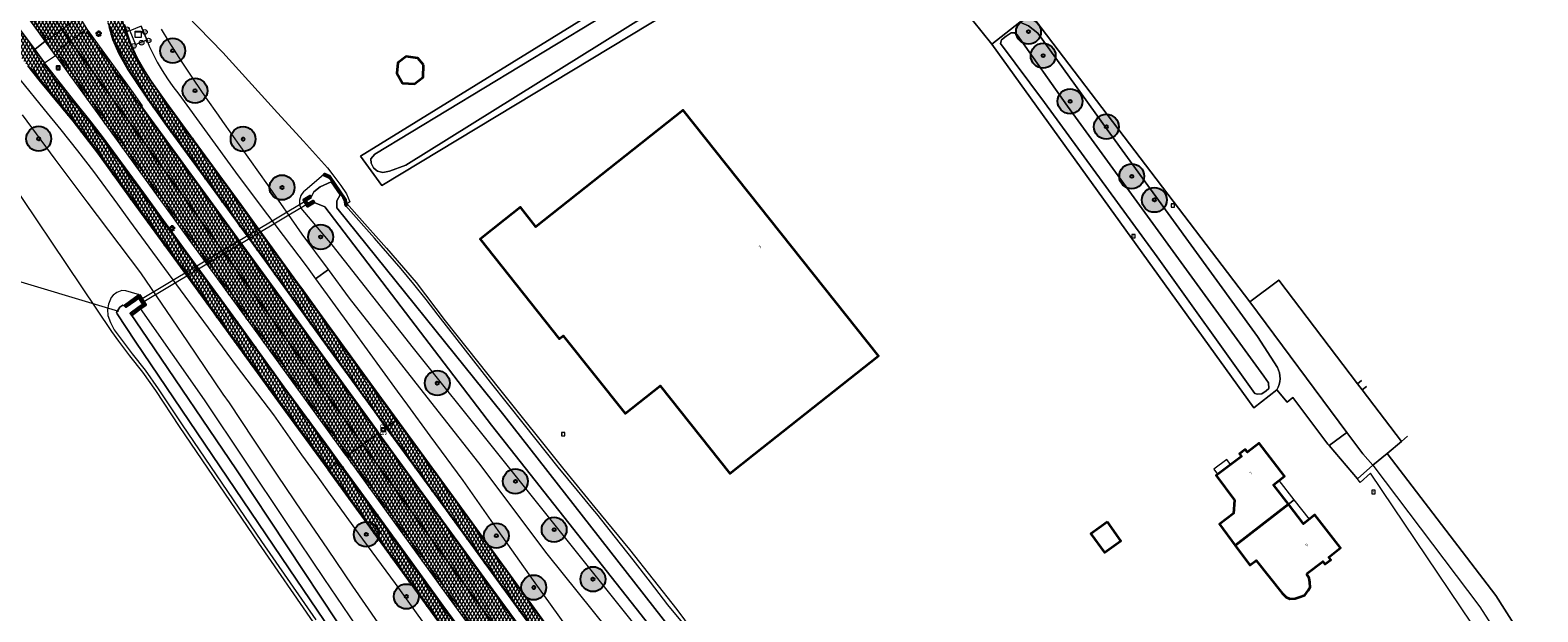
# Model space of a CAD drawing. Header units: metres. Extents: x 101608 to 104514, y 400798 to 405846.
# Tile 79 of 112: x 102629 to 102871, y 404483 to 404577. Entities that reach past the tile are written whole.
import ezdxf
from ezdxf.enums import TextEntityAlignment as Align

# ---------------------------------------------------------------- set-up
doc = ezdxf.new("R2010")
doc.units = ezdxf.units.M
for name, color, linetype, lineweight in [('B-WE-GK-KADEMUUR-G', 150, 'Continuous', 35), ('B-WE-GK-KADEMUUR-GV', 150, 'Continuous', 35), ('B-WE-GR-BEPLANTING_CULTUUR_HEESTERS-GV', 90, 'Continuous', 18), ('B-WE-GR-BOOM-A', 63, 'Continuous', 25), ('B-WE-GR-BOOM-S', 90, 'Continuous', 25), ('B-WE-GR-BOUWLAND-GV', 80, 'Continuous', 13), ('B-WE-GR-GROENVOORZIENING-GV', 80, 'Continuous', 18), ('B-WE-GW-TALUD_KRUIN-G', 90, 'Continuous', 18), ('B-WE-IE-MEUBILAIR_WEGMEUBILAIR-S', 7, 'Continuous', 25), ('B-WE-IE-MEUBILAIR_WEGMEUBILAIR_PAAL-S', 7, 'Continuous', 25), ('B-WE-IE-TERREINAFSCHEIDING_KUNSTMATIG_HEKWERK-G', 20, 'IE-TERREINAFSCHEIDING-KUNSTMATIG', 18), ('B-WE-KL-DATA-S', 90, 'Continuous', 25), ('B-WE-KL-ET_LS_OV_LICHTMAST-S', 190, 'Continuous', 25), ('B-WE-KW-KUNSTWERK_DUIKER-G', 170, 'Continuous', 18), ('B-WE-KW-KUNSTWERK_DUIKER-GV', 170, 'Continuous', 18), ('B-WE-OG-BEBOUWING-GV', 7, 'Continuous', 35), ('B-WE-OG-BEBOUWING-T18', 7, 'Continuous', 18), ('B-WE-OG-BEBOUWING_LUIFEL-GV', 7, 'Continuous', 18), ('B-WE-OG-BEBOUWING_SCHUUR-GV', 7, 'Continuous', 35), ('B-WE-OG-TERREIN_ERF-GV', 7, 'Continuous', 18), ('B-WE-OG-WATER-GV', 130, 'Continuous', 18), ('B-WE-OG-WATER_SLOOT-GV', 120, 'Continuous', 18), ('B-WE-RI-GWA_RIOOLPUT-S', 30, 'Continuous', 25), ('B-WE-VH-GESLOTENVERHARDING_ASFALT-A-500', 12, 'Continuous', 18), ('B-WE-VH-KANTVERHARDING-G', 60, 'Continuous', 18), ('B-WE-VH-ONVERHARD-GV', 252, 'Continuous', 18), ('B-WE-VH-VERHARDING_ASFALT-GV', 252, 'Continuous', 18), ('B-WE-VH-VERHARDING_BETONSTRAATSTEEN-GV', 252, 'Continuous', 18), ('B-WE-VH-VERHARDING_STRAATBAKSTEEN-GV', 252, 'Continuous', 18), ('B-WE-VH-VERHARDING_TEGEL-GV', 252, 'Continuous', 18), ('B-WE-VW-AFSLUITPAAL-S', 7, 'Continuous', 25), ('B-WE-VW-MARKERING_PICTOGRAM-G', 7, 'Continuous', 18)]:
    doc.layers.add(name, color=color, linetype=linetype, lineweight=lineweight)
doc.layers.add('Label_Puntobject', color=255, linetype='Continuous')
doc.styles.add('NLCS-ISO', font='NLCS-ISO.ttf')
doc.styles.add('NLCS-ISO-M250-T18', font='NLCS-ISO.ttf', dxfattribs={"height": 0.45})
doc.linetypes.add('IE-TERREINAFSCHEIDING-KUNSTMATIG', pattern='A,4,[82,NLCS.SHX,S=0.75,R=90,X=0,Y=0],4,-2', length=10)
pattern_1 = [(60, (0, 0), (-0.4330127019, 0.25), []), (120, (0, 0), (-0.4330127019, -0.25), [])]

# ---------------------------------------------------------------- blocks, each defined once
blk = doc.blocks.new('SIE-WEG_VERKEERSBORD-SO')
at = {"color": 0, "linetype": 'ByBlock', "lineweight": -2}
blk.add_lwpolyline([(-1.125, -1.125), (1.125, -1.125), (1.125, 1.125), (-1.125, 1.125)], close=True, dxfattribs=at)
at = {"color": 0, "linetype": 'ByBlock', "lineweight": -2, "style": 'NLCS-ISO'}
blk.add_text('vb', height=1.5, dxfattribs=at).set_placement((0, 0), align=Align.MIDDLE_CENTER)
blk = doc.blocks.new('SKL-DATA_KAST-SO')
at = {"color": 0, "linetype": 'ByBlock', "lineweight": 18}
for points in [[(-2, 2), (2, 2), (2, 1.68), (-2, 1.68)], [(-2, 1.52), (2, 1.52), (2, -2), (-2, -2)]]:
    blk.add_lwpolyline(points, close=True, dxfattribs=at)
blk = doc.blocks.new('SVW-AFSLUITPAAL-SO')
at = {"lineweight": 18}
blk.add_circle((0, 0), 1.5, dxfattribs=at)
at = {"lineweight": 18, "style": 'NLCS-ISO'}
blk.add_text('af', height=1.8, dxfattribs=at).set_placement((0, 0), align=Align.MIDDLE_CENTER)
blk = doc.blocks.new('SKL-ET_OV_LICHTMAST-SO')
at = {"color": 0, "linetype": 'ByBlock', "lineweight": -2}
for points in [[(-1.25, 0), (-2, 0)], [(-1.41, 1.41), (-0.88, 0.88)], [(0, 2), (0, 1.25)], [(0.88, 0.88), (1.41, 1.41)], [(2, 0), (1.25, 0)], [(-1.41, -1.41), (-0.88, -0.88)], [(0, -1.25), (0, -2)], [(0.88, -0.88), (1.41, -1.41)]]:
    blk.add_lwpolyline(points, dxfattribs=at)
blk.add_circle((0, 0), 1, dxfattribs=at)
blk = doc.blocks.new('SIE-WEG_PAAL_HECTOMETERPAAL-SO')
at = {"color": 0, "linetype": 'ByBlock', "lineweight": -2}
blk.add_lwpolyline([(-1.44375, -0.94375), (1.44375, -0.94375), (1.44375, 0.94375), (-1.44375, 0.94375)], close=True, dxfattribs=at)
at = {"color": 0, "linetype": 'ByBlock', "lineweight": -2, "style": 'NLCS-ISO'}
blk.add_text('hm', height=1.5, dxfattribs=at).set_placement((0, 0), align=Align.MIDDLE_CENTER)
at = {"style": 'NLCS-ISO'}
blk.add_attdef('WAARDE', (2.13125, -1.69375), '', height=1.5, dxfattribs=at)
blk = doc.blocks.new('SRI-PUT_INSPECTIEPUT_RIOOLPUT-SO')
at = {"color": 0, "linetype": 'ByBlock', "lineweight": 18}
blk.add_lwpolyline([(-1.12, -1.12), (1.12, -1.12), (1.12, 1.12), (-1.12, 1.12)], close=True, dxfattribs=at)
at = {"color": 0, "linetype": 'ByBlock', "lineweight": 18, "style": 'NLCS-ISO'}
blk.add_text('r', height=1.5, dxfattribs=at).set_placement((0, 0.28), align=Align.MIDDLE_CENTER)
blk = doc.blocks.new('SGR-BOOM_01-SO')
at = {"layer": 'B-WE-GR-BOOM-A'}
h = blk.add_hatch(color=256, dxfattribs=at)
h.dxf.hatch_style = 1
edge = h.paths.add_edge_path()
edge.add_arc((0, 0), 2, 0, 360)
at = {"color": 0, "linetype": 'ByBlock', "lineweight": -2}
for radius in [2, 0.25]:
    blk.add_circle((0, 0), radius, dxfattribs=at)
blk = doc.blocks.new('*U44')
blk.add_line((0, 0), (3.76, -51.16))

msp = doc.modelspace()

# ---------------------------------------------------------------- hatches: boundary and pattern name
at = {"layer": 'B-WE-VH-GESLOTENVERHARDING_ASFALT-A-500'}
h = msp.add_hatch(dxfattribs=at)
h.set_pattern_fill('AVH-ASFALT-SOD', color=256, scale=0.5, pattern_type=2)
h.set_pattern_definition(pattern_1)
h.paths.add_polyline_path([(102638.067, 404576.847), (102636.699, 404579.044), (102636.33, 404579.277), (102628.992, 404589.44), (102628.421, 404590.211), (102626.434, 404592.944), (102623.734, 404590.998), (102627.31, 404586.039), (102633.289, 404577.826), (102635.867, 404574.294), (102643.066, 404564.336), (102649.192, 404555.925), (102655.235, 404547.579), (102662.93, 404536.944), (102667.855, 404530.152), (102677.041, 404517.444), (102682.31, 404510.181), (102684.751, 404511.934), (102684.89, 404512.033), (102684.562, 404512.488), (102669.106, 404533.867), (102660.932, 404545.113), (102650.482, 404559.442), (102646.828, 404564.435), (102646.945, 404564.551), (102645.417, 404566.7)])
h = msp.add_hatch(dxfattribs=at)
h.set_pattern_fill('AVH-ASFALT-SOD', color=256, scale=0.5, pattern_type=2)
h.set_pattern_definition(pattern_1)
h.paths.add_polyline_path([(102623.734, 404590.998), (102621.397, 404589.313), (102621.096, 404589.096), (102622.034, 404587.816), (102625.058, 404583.614), (102627.016, 404580.877), (102630.218, 404576.446), (102631.32, 404574.929), (102632.958, 404572.654), (102642.886, 404558.999), (102653.7, 404544.021), (102654.375, 404543.102), (102664.44, 404529.247), (102675.91, 404513.495), (102679.556, 404508.454), (102679.676, 404508.29), (102679.948, 404508.485), (102682.31, 404510.181), (102677.041, 404517.444), (102667.855, 404530.152), (102662.93, 404536.944), (102655.235, 404547.579), (102649.192, 404555.925), (102643.066, 404564.336), (102635.867, 404574.294), (102633.289, 404577.826), (102627.31, 404586.039)])
h = msp.add_hatch(dxfattribs=at)
h.set_pattern_fill('AVH-ASFALT-SOD', color=256, scale=0.5, pattern_type=2)
h.set_pattern_definition(pattern_1)
h.paths.add_polyline_path([(102631.195, 404571.48), (102629.625, 404573.605), (102627.605, 404576.304), (102626.151, 404578.179), (102622.274, 404583.429), (102620.213, 404586.289), (102619.176, 404587.711), (102617.228, 404586.307), (102618.478, 404584.572), (102620.354, 404582.016), (102624.337, 404576.635), (102625.031, 404575.613), (102627.412, 404572.407), (102628.48, 404570.951), (102630.287, 404568.692), (102635.746, 404562.067), (102639.726, 404556.942), (102644.688, 404550.021), (102652.562, 404539.307), (102661.235, 404527.333), (102669.067, 404516.6), (102676.677, 404506.136), (102676.836, 404506.25), (102678.332, 404507.324), (102678.483, 404507.433), (102676.256, 404510.482), (102669.713, 404519.441), (102661.947, 404530.216), (102653.575, 404541.68), (102647.122, 404550.604), (102640.491, 404559.61), (102638.671, 404561.979), (102635.85, 404565.492)])
h = msp.add_hatch(dxfattribs=at)
h.set_pattern_fill('AVH-ASFALT-SOD', color=256, scale=0.5, pattern_type=2)
h.set_pattern_definition(pattern_1)
h.paths.add_polyline_path([(102644.399, 404576.51), (102644.035, 404577.592), (102643.732, 404578.93), (102641.277, 404578.319), (102641.525, 404577.313), (102642.139, 404575.199), (102643.151, 404572.906), (102644.582, 404570.358), (102645.846, 404568.406), (102647.714, 404565.611), (102650.748, 404561.407), (102659.71, 404549.135), (102667.633, 404538.23), (102675.758, 404527.007), (102684.224, 404515.347), (102686.039, 404512.859), (102686.172, 404512.954), (102687.697, 404514.049), (102687.856, 404514.163), (102683.08, 404520.728), (102674.99, 404531.858), (102672.565, 404535.19), (102671.988, 404535.982), (102662.782, 404548.681), (102654.704, 404559.732), (102650.865, 404565.011), (102648.398, 404568.53), (102647.319, 404570.17), (102646.152, 404572.183), (102645.548, 404573.502), (102645.009, 404574.75)])
h = msp.add_hatch(dxfattribs=at)
h.set_pattern_fill('AVH-ASFALT-SOD', color=256, scale=0.5, pattern_type=2)
h.set_pattern_definition(pattern_1)
h.paths.add_polyline_path([(102687.856, 404514.163), (102687.697, 404514.049), (102686.172, 404512.954), (102686.039, 404512.859), (102693.811, 404502.202), (102702.485, 404490.262), (102711.843, 404477.426), (102714.191, 404474.205), (102721.156, 404464.65), (102731.89, 404449.968), (102740.34, 404438.328), (102745.016, 404431.845), (102745.156, 404431.947), (102746.692, 404433.074), (102746.876, 404433.209), (102740.389, 404442.164), (102734.392, 404450.492), (102728.02, 404459.168), (102720.728, 404468.995), (102713.756, 404478.567), (102706.475, 404488.596), (102697.812, 404500.524), (102689.285, 404512.197)])
h = msp.add_hatch(dxfattribs=at)
h.set_pattern_fill('AVH-ASFALT-SOD', color=256, scale=0.5, pattern_type=2)
h.set_pattern_definition(pattern_1)
h.paths.add_polyline_path([(102712.935, 404473.565), (102699.924, 404491.376), (102684.965, 404511.93), (102684.89, 404512.033), (102684.751, 404511.934), (102682.31, 404510.181), (102682.714, 404509.623), (102689.107, 404500.805), (102696.262, 404490.941), (102703.08, 404481.545), (102710.081, 404471.94), (102715.996, 404463.826), (102721.939, 404455.666), (102728.126, 404447.133), (102734.089, 404438.98), (102739.14, 404432.054), (102741.293, 404429.116), (102743.738, 404430.908), (102743.915, 404431.038), (102735.259, 404442.948), (102726.746, 404454.605), (102726.21, 404455.34), (102715.397, 404470.194)])
h = msp.add_hatch(dxfattribs=at)
h.set_pattern_fill('AVH-ASFALT-SOD', color=256, scale=0.5, pattern_type=2)
h.set_pattern_definition(pattern_1)
h.paths.add_polyline_path([(102682.31, 404510.181), (102679.948, 404508.485), (102679.676, 404508.29), (102685.79, 404499.839), (102694.927, 404487.236), (102706.799, 404470.93), (102707.295, 404470.25), (102717.436, 404456.32), (102724.491, 404446.614), (102738.677, 404427.198), (102738.933, 404427.386), (102741.293, 404429.116), (102739.14, 404432.054), (102734.089, 404438.98), (102728.126, 404447.133), (102721.939, 404455.666), (102715.996, 404463.826), (102710.081, 404471.94), (102703.08, 404481.545), (102696.262, 404490.941), (102689.107, 404500.805), (102682.714, 404509.623)])
h = msp.add_hatch(dxfattribs=at)
h.set_pattern_fill('AVH-ASFALT-SOD', color=256, scale=0.5, pattern_type=2)
h.set_pattern_definition(pattern_1)
h.paths.add_polyline_path([(102705.494, 404470.264), (102704.965, 404470.993), (102701.67, 404475.557), (102695.241, 404484.29), (102690.662, 404490.597), (102683.783, 404500.172), (102678.483, 404507.433), (102678.332, 404507.324), (102676.836, 404506.25), (102676.677, 404506.136), (102676.703, 404506.099), (102685.781, 404493.582), (102694.72, 404481.262), (102703.153, 404469.676), (102711.276, 404458.515), (102719.079, 404447.761), (102726.25, 404437.858), (102734.179, 404427.019), (102735.655, 404424.983), (102735.834, 404425.114), (102737.324, 404426.206), (102737.501, 404426.337), (102737.151, 404426.821), (102727.11, 404440.572), (102720.143, 404450.166), (102710.426, 404463.487)])

# ---------------------------------------------------------------- linework, layer by layer
at = {"layer": 'B-WE-GK-KADEMUUR-G', "flags": 128}
for points in [[(102676.107, 404553.634), (102676.025, 404553.451)], [(102676.025, 404553.451), (102676.932, 404553.042)], [(102677.066, 404553.201), (102676.107, 404553.634)], [(102676.932, 404553.042), (102677.219, 404552.621)], [(102679.589, 404549.505), (102677.066, 404553.201)], [(102677.219, 404552.621), (102679.139, 404549.809)], [(102673.859, 404550.122), (102672.771, 404549.475)], [(102674.013, 404549.864), (102673.859, 404550.122)], [(102672.771, 404549.475), (102673.451, 404548.379)], [(102673.187, 404549.373), (102674.013, 404549.864)], [(102673.548, 404548.791), (102673.187, 404549.373)], [(102673.451, 404548.379), (102674.492, 404549.023)], [(102674.334, 404549.278), (102673.548, 404548.791)], [(102674.492, 404549.023), (102674.334, 404549.278)], [(102679.139, 404549.809), (102679.397, 404549.431)], [(102679.397, 404549.431), (102679.524, 404548.529)], [(102679.524, 404548.529), (102679.722, 404548.557)], [(102679.722, 404548.557), (102679.589, 404549.505)], [(102645.696, 404533.648), (102644.104, 404532.486)], [(102644.281, 404532.244), (102645.787, 404533.343)], [(102646.439, 404534.182), (102645.696, 404533.648)], [(102645.787, 404533.343), (102646.358, 404533.755)], [(102646.358, 404533.755), (102647.064, 404532.663)], [(102647.479, 404532.574), (102646.439, 404534.182)], [(102644.104, 404532.486), (102644.281, 404532.244)], [(102646.445, 404532.263), (102645.018, 404531.181)], [(102645.018, 404531.181), (102645.199, 404530.942)], [(102645.199, 404530.942), (102646.617, 404532.017)], [(102647.064, 404532.663), (102646.445, 404532.263)], [(102646.617, 404532.017), (102647.479, 404532.574)]]:
    msp.add_lwpolyline(points, dxfattribs=at)
at = {"layer": 'B-WE-GK-KADEMUUR-GV', "flags": 128}
for points in [[(102676.107, 404553.634), (102676.025, 404553.451), (102676.932, 404553.042), (102677.219, 404552.621), (102679.139, 404549.809), (102679.397, 404549.431), (102679.524, 404548.529), (102679.722, 404548.557), (102679.589, 404549.505), (102677.066, 404553.201)], [(102674.013, 404549.864), (102673.859, 404550.122), (102672.771, 404549.475), (102673.451, 404548.379), (102674.492, 404549.023), (102674.334, 404549.278), (102673.548, 404548.791), (102673.187, 404549.373)], [(102646.439, 404534.182), (102645.696, 404533.648), (102644.104, 404532.486), (102644.281, 404532.244), (102645.787, 404533.343), (102646.358, 404533.755), (102647.064, 404532.663), (102646.445, 404532.263), (102645.018, 404531.181), (102645.199, 404530.942), (102646.617, 404532.017), (102647.479, 404532.574)]]:
    msp.add_lwpolyline(points, close=True, dxfattribs=at)
at = {"layer": 'B-WE-GR-BEPLANTING_CULTUUR_HEESTERS-GV', "flags": 128}
for points in [[(102829.449, 404536.53), (102829.448, 404536.529), (102842.096, 404519.911), (102842.729, 404520.447)], [(102843.528, 404519.48), (102842.837, 404518.938)]]:
    msp.add_lwpolyline(points, dxfattribs=at)
at = {"layer": 'B-WE-GR-BEPLANTING_CULTUUR_HEESTERS-GV'}
msp.add_lwpolyline([(102842.837, 404518.938), (102849.16, 404510.63), (102850.123, 404511.493)], dxfattribs=at)
at = {"layer": 'B-WE-GR-BOUWLAND-GV', "flags": 128}
msp.add_lwpolyline([(102753.942, 404364.106), (102746.833, 404374.546), (102735.64, 404391.072), (102729.867, 404399.682), (102724.078, 404408.28), (102712.967, 404424.68), (102707.083, 404433.498), (102701.175, 404442.297), (102694.726, 404451.841), (102688.249, 404461.367), (102681.439, 404471.298), (102674.358, 404481.703), (102665.639, 404494.307), (102652.892, 404513.029), (102649.049, 404518.823), (102646.966, 404521.783), (102644.887, 404524.403), (102643.127, 404526.774), (102641.982, 404528.327), (102620.352, 404560.425)], dxfattribs=at)
at = {"layer": 'B-WE-GR-GROENVOORZIENING-GV', "flags": 128}
for points in [[(102837.552, 404510.013), (102840.385, 404512.072), (102824.793, 404533.073), (102789.547, 404579.337), (102787.852, 404577.97), (102789.229, 404577.425), (102790.753, 404576.209), (102801.854, 404560.728), (102826.011, 404527.525), (102829.218, 404522.536)], [(102829.141, 404518.924), (102830.774, 404516.932), (102831.729, 404517.695), (102837.344, 404510.213), (102837.552, 404510.013)]]:
    msp.add_lwpolyline(points, dxfattribs=at)
at = {"layer": 'B-WE-GR-GROENVOORZIENING-GV'}
msp.add_lwpolyline([(102829.218, 404522.536, -0.2644303), (102829.141, 404518.924)], format="xyb", dxfattribs=at)
at = {"layer": 'B-WE-GW-TALUD_KRUIN-G', "flags": 128}
for points in [[(102646.736, 404577.343), (102647.63, 404575.132), (102647.982, 404574.161), (102648.569, 404572.934), (102649.297, 404571.557), (102650.085, 404570.213), (102650.929, 404568.904), (102651.83, 404567.633), (102652.784, 404566.402), (102657.298, 404560.142), (102661.862, 404553.918), (102665.668, 404548.805), (102669.508, 404543.717), (102673.38, 404538.654), (102674.736, 404536.777), (102676.791, 404538.278), (102672.569, 404543.954), (102667.059, 404551.841), (102659.842, 404562.06), (102659.152, 404563.037), (102657.164, 404565.848), (102655.22, 404568.689), (102653.321, 404571.561), (102651.225, 404574.85), (102649.99, 404576.866)], [(102697.876, 404473.484), (102687.593, 404487.846), (102682.327, 404494.98), (102677.11, 404502.151), (102675.141, 404504.896), (102672.545, 404508.514), (102668.018, 404514.906), (102662.011, 404522.787), (102653.061, 404534.995), (102644.885, 404546.079), (102642.992, 404548.737), (102641.068, 404551.373), (102639.113, 404553.986), (102636.527, 404557.348), (102633.89, 404560.671), (102631.203, 404563.953), (102627.277, 404568.77)], [(102627.589, 404563.125), (102632.863, 404556.012), (102637.993, 404549.138), (102646.587, 404537.716), (102654.169, 404526.623), (102659.823, 404518.261), (102660.858, 404516.841), (102664.699, 404511.031), (102668.568, 404505.239), (102672.589, 404499.281), (102676.638, 404493.343), (102680.654, 404487.425), (102684.707, 404481.533)], [(102721.758, 404480.315), (102711.945, 404492.585), (102700.979, 404507.224), (102692.066, 404518.535), (102687.391, 404524.469), (102680.207, 404533.685), (102676.791, 404538.278), (102674.736, 404536.777), (102680.598, 404528.663), (102687.852, 404518.699), (102689.492, 404516.461), (102693.1, 404511.537), (102698.366, 404504.389), (102703.986, 404496.323), (102709.668, 404488.3), (102715.411, 404480.321)]]:
    msp.add_lwpolyline(points, dxfattribs=at)
at = {"layer": 'B-WE-IE-TERREINAFSCHEIDING_KUNSTMATIG_HEKWERK-G', "flags": 128}
for points in [[(102679.748, 404548.867), (102680.25, 404549.147)], [(102679.748, 404548.867), (102681.357, 404547.037), (102686.098, 404541.673), (102690.867, 404536.173), (102695.572, 404530.041), (102704.266, 404519.023), (102714.598, 404506.146), (102719.594, 404500.062), (102725.167, 404493.289), (102732.739, 404483.636), (102736.294, 404478.909), (102739.947, 404474.19), (102741.993, 404471.434), (102744.529, 404468.1), (102746.911, 404464.842), (102749.147, 404461.835), (102751.705, 404458.407)]]:
    msp.add_lwpolyline(points, dxfattribs=at)
at = {"layer": 'B-WE-KW-KUNSTWERK_DUIKER-GV', "flags": 128}
msp.add_lwpolyline([(102646.861, 404532.977), (102673.501, 404548.867), (102673.237, 404549.292), (102646.589, 404533.397)], close=True, dxfattribs=at)
at = {"layer": 'B-WE-OG-BEBOUWING-GV', "flags": 128}
for points in [[(102745.192, 404508.597), (102765.132, 404524.382), (102733.756, 404563.853), (102710.109, 404545.114), (102707.623, 404548.25), (102705.059, 404546.23), (102701.147, 404543.118), (102713.868, 404527.124), (102714.502, 404527.628), (102724.442, 404515.134), (102730.089, 404519.565), (102741.278, 404505.486)], [(102822.455, 404493.934), (102831.005, 404500.555), (102828.588, 404503.676), (102830.391, 404505.078), (102826.29, 404510.382), (102824.4, 404508.923), (102824.048, 404509.345), (102823.11, 404508.638), (102823.435, 404508.207), (102819.368, 404505.191), (102822.347, 404501.2), (102822.166, 404499.069), (102819.906, 404497.358)], [(102833.92, 404489.409), (102836.533, 404491.377), (102836.847, 404490.943), (102837.792, 404491.637), (102837.461, 404492.077), (102839.345, 404493.556), (102835.245, 404498.842), (102833.422, 404497.434), (102831.005, 404500.555), (102822.455, 404493.934), (102824.805, 404490.779), (102825.819, 404491.549), (102829.971, 404486.259), (102830.637, 404485.627), (102831.225, 404485.381), (102832.054, 404485.436), (102832.742, 404485.638), (102833.629, 404485.983), (102834.154, 404486.695), (102834.481, 404487.237), (102834.429, 404488.013), (102834.307, 404488.681)]]:
    msp.add_lwpolyline(points, close=True, dxfattribs=at)
at = {"layer": 'B-WE-OG-BEBOUWING_LUIFEL-GV', "flags": 128}
for points in [[(102821.087, 404507.763), (102818.994, 404506.204), (102819.614, 404505.373), (102821.709, 404506.927)], [(102831.935, 404501.275), (102829.516, 404504.398), (102828.588, 404503.676), (102831.005, 404500.555)], [(102831.005, 404500.555), (102833.422, 404497.434), (102834.354, 404498.154), (102831.935, 404501.275)]]:
    msp.add_lwpolyline(points, close=True, dxfattribs=at)
at = {"layer": 'B-WE-OG-BEBOUWING_SCHUUR-GV', "flags": 128}
for points in [[(102692.084, 404571.163), (102691.169, 404572.222), (102689.303, 404572.466), (102687.956, 404571.481), (102687.791, 404569.824), (102688.677, 404568.218), (102690.636, 404568.093), (102692.029, 404569.138)], [(102801.908, 404497.718), (102799.259, 404495.819), (102801.43, 404492.791), (102804.079, 404494.69)]]:
    msp.add_lwpolyline(points, close=True, dxfattribs=at)
at = {"layer": 'B-WE-OG-TERREIN_ERF-GV', "flags": 128}
for points in [[(102783.352, 404574.45), (102775.581, 404584.12), (102763.972, 404599.37), (102755.752, 404594.26), (102685.381, 404551.78), (102681.96, 404556.49), (102752.351, 404599.95), (102758.662, 404603.5), (102758.481, 404606.81), (102737.542, 404635.27), (102735.181, 404639.22), (102728.542, 404646.521)], [(102652.006, 404581.149), (102659.823, 404573.14), (102668.6, 404563.434), (102672.801, 404558.874), (102676.633, 404554.604), (102677.495, 404553.491), (102678.814, 404551.769), (102679.676, 404550.433), (102680.25, 404549.147), (102679.748, 404548.867), (102681.357, 404547.037), (102686.098, 404541.673), (102690.867, 404536.173), (102695.572, 404530.041), (102704.266, 404519.023), (102714.598, 404506.146), (102719.594, 404500.062), (102725.167, 404493.289), (102732.739, 404483.636), (102736.294, 404478.909)], [(102877.106, 404454.132), (102867.103, 404468.651), (102868.265, 404469.525), (102868.352, 404469.392), (102867.663, 404470.658), (102844.198, 404505.544), (102842.496, 404504.036), (102842.085, 404504.666), (102837.552, 404510.013), (102837.344, 404510.213), (102831.729, 404517.695), (102830.774, 404516.932), (102829.141, 404518.924), (102825.415, 404516.032), (102783.352, 404574.45)], [(102850.123, 404511.493), (102849.16, 404510.63), (102846.86, 404508.729), (102864.307, 404485.912), (102896.747, 404434.798), (102900.69, 404429.421), (102908.56, 404419.121), (102916.339, 404431.301)]]:
    msp.add_lwpolyline(points, dxfattribs=at)
for points in [[(102745.192, 404508.597), (102741.278, 404505.486), (102730.089, 404519.565), (102724.442, 404515.134), (102714.502, 404527.628), (102713.868, 404527.124), (102701.147, 404543.118), (102705.059, 404546.23), (102707.623, 404548.25), (102710.109, 404545.114), (102733.756, 404563.853), (102765.132, 404524.382)], [(102831.005, 404500.555), (102833.422, 404497.434), (102835.245, 404498.842), (102839.345, 404493.556), (102837.461, 404492.077), (102837.792, 404491.637), (102836.847, 404490.943), (102836.533, 404491.377), (102833.92, 404489.409), (102834.307, 404488.681), (102834.429, 404488.013), (102834.481, 404487.237), (102834.154, 404486.695), (102833.629, 404485.983), (102832.742, 404485.638), (102832.054, 404485.436), (102831.225, 404485.381), (102830.637, 404485.627), (102829.971, 404486.259), (102825.819, 404491.549), (102824.805, 404490.779), (102822.455, 404493.934), (102819.906, 404497.358), (102822.166, 404499.069), (102822.347, 404501.2), (102819.368, 404505.191), (102823.435, 404508.207), (102823.11, 404508.638), (102824.048, 404509.345), (102824.4, 404508.923), (102826.29, 404510.382), (102830.391, 404505.078), (102828.588, 404503.676)]]:
    msp.add_lwpolyline(points, close=True, dxfattribs=at)
at = {"layer": 'B-WE-OG-WATER-GV', "flags": 128}
msp.add_lwpolyline([(102730.942, 404585.116), (102684.269, 404556.774), (102683.591, 404556.026), (102683.662, 404555.355), (102684.052, 404554.575), (102684.491, 404554.24), (102684.658, 404554.07), (102685.559, 404553.818), (102686.61, 404554.044), (102689.222, 404555.025), (102731.429, 404581.327)], dxfattribs=at)
msp.add_lwpolyline([(102795.504, 404564.483), (102787.431, 404575.955), (102786.992, 404576.29), (102786.449, 404576.254), (102785.676, 404575.76), (102784.911, 404575.137), (102784.767, 404574.581), (102791.799, 404565.067), (102809.914, 404540.305), (102825.578, 404518.368), (102826.028, 404518.243), (102826.699, 404518.314), (102827.422, 404518.778), (102827.838, 404519.17), (102827.779, 404520.05), (102827.058, 404521.12)], close=True, dxfattribs=at)
at = {"layer": 'B-WE-OG-WATER_SLOOT-GV', "flags": 128}
for points in [[(102775.581, 404584.12), (102780.4, 404587.651), (102762.151, 404612.91), (102760.281, 404615.14), (102741.89, 404638.508), (102741.841, 404638.57), (102737.542, 404635.27), (102758.481, 404606.81), (102758.662, 404603.5), (102752.351, 404599.95), (102681.96, 404556.49), (102685.381, 404551.78), (102755.752, 404594.26), (102763.972, 404599.37)], [(102786.992, 404576.29), (102787.431, 404575.955), (102795.504, 404564.483), (102827.058, 404521.12), (102827.779, 404520.05), (102827.838, 404519.17), (102827.422, 404518.778), (102826.699, 404518.314), (102826.028, 404518.243), (102825.578, 404518.368), (102809.914, 404540.305), (102791.799, 404565.067), (102784.767, 404574.581), (102784.911, 404575.137), (102785.676, 404575.76), (102786.449, 404576.254)], [(102676.229, 404548.356), (102674.492, 404549.023), (102673.451, 404548.379), (102672.771, 404549.475), (102673.859, 404550.122), (102674.013, 404549.864), (102674.45, 404550.718), (102675.457, 404551.518), (102677.228, 404552.342), (102678.663, 404550.236), (102678.128, 404549.302), (102678.15, 404548.171), (102704.964, 404514.843), (102757.099, 404448.085), (102807.235, 404383.483), (102822.646, 404364.806), (102836.319, 404347.447), (102836.02, 404346.56), (102835.143, 404346.55), (102821.615, 404363.981), (102806.263, 404382.697), (102755.479, 404446.776), (102703.002, 404513.263)], [(102674.45, 404550.718), (102674.013, 404549.864), (102673.187, 404549.373), (102673.548, 404548.791), (102674.334, 404549.278), (102674.492, 404549.023), (102676.229, 404548.356), (102703.002, 404513.263), (102755.479, 404446.776), (102806.263, 404382.697), (102821.615, 404363.981), (102835.143, 404346.55), (102836.02, 404346.56), (102836.319, 404347.447), (102822.646, 404364.806), (102807.235, 404383.483), (102757.099, 404448.085), (102704.964, 404514.843), (102678.15, 404548.171), (102678.128, 404549.302), (102678.663, 404550.236), (102677.228, 404552.342), (102675.457, 404551.518)]]:
    msp.add_lwpolyline(points, close=True, dxfattribs=at)
for points in [[(102731.429, 404581.327), (102689.222, 404555.025), (102686.61, 404554.044), (102685.559, 404553.818), (102684.658, 404554.07), (102684.491, 404554.24), (102684.052, 404554.575), (102683.662, 404555.355), (102683.591, 404556.026), (102684.269, 404556.774), (102730.942, 404585.116)], [(102787.852, 404577.97), (102783.352, 404574.45), (102825.415, 404516.032), (102829.141, 404518.924)], [(102829.218, 404522.536), (102826.011, 404527.525), (102801.854, 404560.728), (102790.753, 404576.209), (102789.229, 404577.425), (102787.852, 404577.97)], [(102733.95, 404481.265), (102731.306, 404484.416), (102728.539, 404488.041), (102725.744, 404491.644), (102722.92, 404495.225), (102719.886, 404499.007), (102719.262, 404499.772), (102716.821, 404502.764), (102713.724, 404506.494), (102708.267, 404513.334), (102702.834, 404520.193), (102694.406, 404530.931), (102692.477, 404533.442), (102690.505, 404535.919), (102688.489, 404538.361), (102686.358, 404540.85), (102684.182, 404543.3), (102679.524, 404548.529), (102679.397, 404549.431), (102679.139, 404549.809), (102677.219, 404552.621), (102676.932, 404553.042), (102676.025, 404553.451), (102673.054, 404550.97), (102672.783, 404550.73), (102672.553, 404550.451), (102672.37, 404550.139), (102672.238, 404549.802), (102672.153, 404549.383), (102672.147, 404548.956), (102672.221, 404548.536), (102672.371, 404548.136), (102677.345, 404542.249), (102690.4, 404525.62), (102703.09, 404509.786), (102723.023, 404484.905), (102741.82, 404461.444)], [(102700.972, 404445.196), (102670.504, 404490.197), (102645.779, 404526.734), (102642.859, 404531.165), (102642.736, 404531.354), (102643.309, 404532.206), (102643.752, 404532.53), (102644.281, 404532.244), (102644.104, 404532.486), (102645.696, 404533.648), (102646.439, 404534.182), (102645.177, 404534.583), (102644.26, 404534.814), (102643.59, 404534.868), (102642.829, 404534.573), (102642.232, 404534.136), (102641.879, 404533.785), (102641.488, 404532.689), (102641.316, 404531.857), (102641.369, 404530.859), (102641.775, 404529.746), (102642.404, 404528.597), (102643.529, 404527.072), (102645.284, 404524.707), (102647.366, 404522.083), (102649.462, 404519.106), (102653.307, 404513.307), (102666.052, 404494.59), (102674.77, 404481.985)], [(102678.197, 404481.674), (102662.032, 404506.081), (102647.73, 404527.194), (102645.018, 404531.181), (102646.445, 404532.263), (102647.064, 404532.663), (102646.358, 404533.755), (102645.787, 404533.343), (102644.281, 404532.244), (102643.752, 404532.53), (102643.309, 404532.206), (102642.736, 404531.354), (102642.859, 404531.165), (102645.779, 404526.734), (102670.504, 404490.197), (102700.972, 404445.196)], [(102682.221, 404479.634), (102676.129, 404488.624), (102670.06, 404497.634), (102656.906, 404517.35), (102646.617, 404532.017), (102645.199, 404530.942), (102645.018, 404531.181), (102647.73, 404527.194), (102662.032, 404506.081), (102678.197, 404481.674)]]:
    msp.add_lwpolyline(points, dxfattribs=at)
at = {"layer": 'B-WE-OG-WATER_SLOOT-GV'}
msp.add_lwpolyline([(102829.141, 404518.924, 0.2644303), (102829.218, 404522.536)], format="xyb", dxfattribs=at)
at = {"layer": 'B-WE-VH-KANTVERHARDING-G', "flags": 128}
for points in [[(102627.31, 404586.039), (102633.289, 404577.826), (102635.867, 404574.294), (102643.066, 404564.336), (102649.192, 404555.925), (102655.235, 404547.579), (102662.93, 404536.944), (102667.855, 404530.152), (102677.041, 404517.444), (102682.31, 404510.181), (102684.751, 404511.934), (102684.89, 404512.033), (102684.562, 404512.488), (102669.106, 404533.867), (102660.932, 404545.113), (102650.482, 404559.442), (102646.828, 404564.435), (102646.945, 404564.551), (102645.417, 404566.7), (102638.067, 404576.847), (102636.699, 404579.044), (102636.33, 404579.277), (102628.992, 404589.44), (102628.421, 404590.211)], [(102627.016, 404580.877), (102630.218, 404576.446), (102631.32, 404574.929), (102632.958, 404572.654), (102642.886, 404558.999), (102653.7, 404544.021), (102654.375, 404543.102), (102664.44, 404529.247), (102675.91, 404513.495), (102679.556, 404508.454), (102679.676, 404508.29), (102679.948, 404508.485), (102682.31, 404510.181), (102677.041, 404517.444), (102667.855, 404530.152), (102662.93, 404536.944), (102655.235, 404547.579), (102649.192, 404555.925), (102643.066, 404564.336), (102635.867, 404574.294), (102633.289, 404577.826), (102627.31, 404586.039)], [(102641.525, 404577.313), (102642.139, 404575.199), (102643.151, 404572.906), (102644.582, 404570.358), (102645.846, 404568.406), (102647.714, 404565.611), (102650.748, 404561.407), (102659.71, 404549.135), (102667.633, 404538.23), (102675.758, 404527.007), (102684.224, 404515.347), (102686.039, 404512.859), (102686.172, 404512.954), (102687.697, 404514.049), (102687.856, 404514.163), (102683.08, 404520.728), (102674.99, 404531.858), (102672.565, 404535.19), (102671.988, 404535.982), (102662.782, 404548.681), (102654.704, 404559.732), (102650.865, 404565.011), (102648.398, 404568.53), (102647.319, 404570.17), (102646.152, 404572.183), (102645.548, 404573.502), (102645.009, 404574.75), (102644.399, 404576.51), (102644.035, 404577.592)], [(102628.48, 404570.951), (102630.287, 404568.692), (102635.746, 404562.067), (102639.726, 404556.942), (102644.688, 404550.021), (102652.562, 404539.307), (102661.235, 404527.333), (102669.067, 404516.6), (102676.677, 404506.136), (102676.836, 404506.25), (102678.332, 404507.324), (102678.483, 404507.433), (102676.256, 404510.482), (102669.713, 404519.441), (102661.947, 404530.216), (102653.575, 404541.68), (102647.122, 404550.604), (102640.491, 404559.61), (102638.671, 404561.979), (102635.85, 404565.492), (102631.195, 404571.48), (102629.625, 404573.605), (102627.605, 404576.304)], [(102701.67, 404475.557), (102695.241, 404484.29), (102690.662, 404490.597), (102683.783, 404500.172), (102678.483, 404507.433), (102678.332, 404507.324), (102676.836, 404506.25), (102676.677, 404506.136), (102676.703, 404506.099), (102685.781, 404493.582), (102694.72, 404481.262)]]:
    msp.add_lwpolyline(points, dxfattribs=at)
for points in [[(102687.856, 404514.163), (102687.697, 404514.049), (102686.172, 404512.954), (102686.039, 404512.859), (102693.811, 404502.202), (102702.485, 404490.262), (102711.843, 404477.426), (102714.191, 404474.205), (102721.156, 404464.65), (102731.89, 404449.968), (102740.34, 404438.328), (102745.016, 404431.845), (102745.156, 404431.947), (102746.692, 404433.074), (102746.876, 404433.209), (102740.389, 404442.164), (102734.392, 404450.492), (102728.02, 404459.168), (102720.728, 404468.995), (102713.756, 404478.567), (102706.475, 404488.596), (102697.812, 404500.524), (102689.285, 404512.197)], [(102712.935, 404473.565), (102699.924, 404491.376), (102684.965, 404511.93), (102684.89, 404512.033), (102684.751, 404511.934), (102682.31, 404510.181), (102682.714, 404509.623), (102689.107, 404500.805), (102696.262, 404490.941), (102703.08, 404481.545), (102710.081, 404471.94), (102715.996, 404463.826), (102721.939, 404455.666), (102728.126, 404447.133), (102734.089, 404438.98), (102739.14, 404432.054), (102741.293, 404429.116), (102743.738, 404430.908), (102743.915, 404431.038), (102735.259, 404442.948), (102726.746, 404454.605), (102726.21, 404455.34), (102715.397, 404470.194)], [(102682.31, 404510.181), (102679.948, 404508.485), (102679.676, 404508.29), (102685.79, 404499.839), (102694.927, 404487.236), (102706.799, 404470.93), (102707.295, 404470.25), (102717.436, 404456.32), (102724.491, 404446.614), (102738.677, 404427.198), (102738.933, 404427.386), (102741.293, 404429.116), (102739.14, 404432.054), (102734.089, 404438.98), (102728.126, 404447.133), (102721.939, 404455.666), (102715.996, 404463.826), (102710.081, 404471.94), (102703.08, 404481.545), (102696.262, 404490.941), (102689.107, 404500.805), (102682.714, 404509.623)]]:
    msp.add_lwpolyline(points, close=True, dxfattribs=at)
at = {"layer": 'B-WE-VH-ONVERHARD-GV', "flags": 128}
msp.add_lwpolyline([(102896.747, 404434.798), (102864.307, 404485.912), (102846.86, 404508.729), (102844.547, 404506.817), (102861.729, 404484.11), (102893.976, 404433.893), (102896.764, 404434.771)], close=True, dxfattribs=at)
at = {"layer": 'B-WE-VH-VERHARDING_ASFALT-GV', "flags": 128}
for points in [[(102627.31, 404586.039), (102633.289, 404577.826), (102635.867, 404574.294), (102643.066, 404564.336), (102649.192, 404555.925), (102655.235, 404547.579), (102662.93, 404536.944), (102667.855, 404530.152), (102677.041, 404517.444), (102682.31, 404510.181), (102684.751, 404511.934), (102684.89, 404512.033), (102684.562, 404512.488), (102669.106, 404533.867), (102660.932, 404545.113), (102650.482, 404559.442), (102646.828, 404564.435), (102646.945, 404564.551), (102645.417, 404566.7), (102638.067, 404576.847), (102636.699, 404579.044), (102636.33, 404579.277), (102628.992, 404589.44), (102628.421, 404590.211)], [(102627.016, 404580.877), (102630.218, 404576.446), (102631.32, 404574.929), (102632.958, 404572.654), (102642.886, 404558.999), (102653.7, 404544.021), (102654.375, 404543.102), (102664.44, 404529.247), (102675.91, 404513.495), (102679.556, 404508.454), (102679.676, 404508.29), (102679.948, 404508.485), (102682.31, 404510.181), (102677.041, 404517.444), (102667.855, 404530.152), (102662.93, 404536.944), (102655.235, 404547.579), (102649.192, 404555.925), (102643.066, 404564.336), (102635.867, 404574.294), (102633.289, 404577.826), (102627.31, 404586.039)], [(102641.525, 404577.313), (102642.139, 404575.199), (102643.151, 404572.906), (102644.582, 404570.358), (102645.846, 404568.406), (102647.714, 404565.611), (102650.748, 404561.407), (102659.71, 404549.135), (102667.633, 404538.23), (102675.758, 404527.007), (102684.224, 404515.347), (102686.039, 404512.859), (102686.172, 404512.954), (102687.697, 404514.049), (102687.856, 404514.163), (102683.08, 404520.728), (102674.99, 404531.858), (102672.565, 404535.19), (102671.988, 404535.982), (102662.782, 404548.681), (102654.704, 404559.732), (102650.865, 404565.011), (102648.398, 404568.53), (102647.319, 404570.17), (102646.152, 404572.183), (102645.548, 404573.502), (102645.009, 404574.75), (102644.399, 404576.51), (102644.035, 404577.592)], [(102628.48, 404570.951), (102630.287, 404568.692), (102635.746, 404562.067), (102639.726, 404556.942), (102644.688, 404550.021), (102652.562, 404539.307), (102661.235, 404527.333), (102669.067, 404516.6), (102676.677, 404506.136), (102676.836, 404506.25), (102678.332, 404507.324), (102678.483, 404507.433), (102676.256, 404510.482), (102669.713, 404519.441), (102661.947, 404530.216), (102653.575, 404541.68), (102647.122, 404550.604), (102640.491, 404559.61), (102638.671, 404561.979), (102635.85, 404565.492), (102631.195, 404571.48), (102629.625, 404573.605), (102627.605, 404576.304)], [(102701.67, 404475.557), (102695.241, 404484.29), (102690.662, 404490.597), (102683.783, 404500.172), (102678.483, 404507.433), (102678.332, 404507.324), (102676.836, 404506.25), (102676.677, 404506.136), (102676.703, 404506.099), (102685.781, 404493.582), (102694.72, 404481.262)]]:
    msp.add_lwpolyline(points, dxfattribs=at)
for points in [[(102780.4, 404587.651), (102775.581, 404584.12), (102783.352, 404574.45), (102787.852, 404577.97), (102789.547, 404579.337), (102782.175, 404589.006)], [(102849.16, 404510.63), (102842.837, 404518.938), (102842.096, 404519.911), (102829.448, 404536.529), (102824.793, 404533.073), (102840.385, 404512.072), (102842.933, 404508.639), (102844.547, 404506.817), (102846.86, 404508.729)], [(102687.856, 404514.163), (102687.697, 404514.049), (102686.172, 404512.954), (102686.039, 404512.859), (102693.811, 404502.202), (102702.485, 404490.262), (102711.843, 404477.426), (102714.191, 404474.205), (102721.156, 404464.65), (102731.89, 404449.968), (102740.34, 404438.328), (102745.016, 404431.845), (102745.156, 404431.947), (102746.692, 404433.074), (102746.876, 404433.209), (102740.389, 404442.164), (102734.392, 404450.492), (102728.02, 404459.168), (102720.728, 404468.995), (102713.756, 404478.567), (102706.475, 404488.596), (102697.812, 404500.524), (102689.285, 404512.197)], [(102712.935, 404473.565), (102699.924, 404491.376), (102684.965, 404511.93), (102684.89, 404512.033), (102684.751, 404511.934), (102682.31, 404510.181), (102682.714, 404509.623), (102689.107, 404500.805), (102696.262, 404490.941), (102703.08, 404481.545), (102710.081, 404471.94), (102715.996, 404463.826), (102721.939, 404455.666), (102728.126, 404447.133), (102734.089, 404438.98), (102739.14, 404432.054), (102741.293, 404429.116), (102743.738, 404430.908), (102743.915, 404431.038), (102735.259, 404442.948), (102726.746, 404454.605), (102726.21, 404455.34), (102715.397, 404470.194)], [(102682.31, 404510.181), (102679.948, 404508.485), (102679.676, 404508.29), (102685.79, 404499.839), (102694.927, 404487.236), (102706.799, 404470.93), (102707.295, 404470.25), (102717.436, 404456.32), (102724.491, 404446.614), (102738.677, 404427.198), (102738.933, 404427.386), (102741.293, 404429.116), (102739.14, 404432.054), (102734.089, 404438.98), (102728.126, 404447.133), (102721.939, 404455.666), (102715.996, 404463.826), (102710.081, 404471.94), (102703.08, 404481.545), (102696.262, 404490.941), (102689.107, 404500.805), (102682.714, 404509.623)]]:
    msp.add_lwpolyline(points, close=True, dxfattribs=at)
at = {"layer": 'B-WE-VH-VERHARDING_BETONSTRAATSTEEN-GV', "flags": 128}
for points in [[(102747.898, 404633.465), (102760.361, 404617.62), (102782.175, 404589.006), (102789.547, 404579.337), (102824.793, 404533.073), (102829.448, 404536.529), (102829.42, 404536.566)], [(102644.035, 404577.592), (102644.399, 404576.51), (102644.963, 404576.735)], [(102829.42, 404536.566), (102829.448, 404536.529), (102829.449, 404536.53)], [(102842.729, 404520.447), (102842.096, 404519.911), (102842.837, 404518.938)]]:
    msp.add_lwpolyline(points, dxfattribs=at)
at = {"layer": 'B-WE-VH-VERHARDING_BETONSTRAATSTEEN-GV'}
msp.add_lwpolyline([(102842.837, 404518.938), (102843.528, 404519.48)], dxfattribs=at)
at = {"layer": 'B-WE-VH-VERHARDING_BETONSTRAATSTEEN-GV', "flags": 128}
msp.add_lwpolyline([(102840.385, 404512.072), (102837.552, 404510.013), (102842.085, 404504.666), (102844.547, 404506.817), (102842.933, 404508.639)], close=True, dxfattribs=at)
at = {"layer": 'B-WE-VH-VERHARDING_STRAATBAKSTEEN-GV', "flags": 128}
msp.add_lwpolyline([(102627.016, 404580.877), (102626.151, 404578.179), (102627.605, 404576.304), (102629.625, 404573.605), (102631.32, 404574.929), (102630.218, 404576.446)], close=True, dxfattribs=at)
at = {"layer": 'B-WE-VH-VERHARDING_TEGEL-GV', "flags": 128}
for points in [[(102646.736, 404577.343), (102644.911, 404576.61), (102645.783, 404574.419), (102647.63, 404575.132)], [(102631.32, 404574.929), (102629.625, 404573.605), (102631.195, 404571.48), (102632.958, 404572.654)]]:
    msp.add_lwpolyline(points, close=True, dxfattribs=at)
at = {"layer": 'B-WE-VW-MARKERING_PICTOGRAM-G', "flags": 128}
for points in [[(102621.397, 404589.313), (102622.352, 404588.002), (102626.805, 404581.832), (102631.457, 404575.422)], [(102631.8, 404575.212), (102636.287, 404578.547)], [(102637.675, 404576.646), (102633.15, 404573.311)], [(102711.934, 404477.565), (102702.625, 404490.411), (102693.964, 404502.305), (102686.172, 404512.954), (102684.327, 404515.476), (102675.88, 404527.128), (102667.729, 404538.346), (102659.809, 404549.311), (102650.836, 404561.586), (102647.796, 404565.825), (102645.943, 404568.533), (102644.741, 404570.457), (102643.321, 404573.006), (102642.265, 404575.454), (102641.689, 404577.407)], [(102643.59, 404578.658), (102644.169, 404576.592), (102644.828, 404574.669), (102645.38, 404573.465), (102646.043, 404572.138), (102647.238, 404570.116), (102648.39, 404568.334), (102650.839, 404564.772), (102654.534, 404559.632), (102658.264, 404554.573), (102666.317, 404543.498), (102672.683, 404534.725), (102680.032, 404524.586), (102687.079, 404514.893), (102687.697, 404514.049), (102695.1, 404503.944), (102701.327, 404495.368), (102706.718, 404487.97), (102713.605, 404478.445)], [(102631.442, 404574.726), (102632.624, 404573.069)], [(102643.066, 404564.336), (102635.867, 404574.294)], [(102637.868, 404576.491), (102640.988, 404572.201), (102645.656, 404565.783), (102653.452, 404555.001), (102661.035, 404544.643), (102668.132, 404534.86), (102673.798, 404527.078), (102680.578, 404517.69), (102684.751, 404511.934)], [(102633.364, 404572.818), (102638.936, 404565.095), (102644.199, 404557.798), (102650.251, 404549.456), (102655.334, 404542.448), (102659.258, 404537.031), (102663.155, 404531.668), (102666.895, 404526.503), (102670.672, 404521.3), (102674.601, 404515.845), (102678.474, 404510.528), (102679.948, 404508.485)], [(102628.869, 404570.749), (102630.471, 404568.783), (102635.909, 404562.173), (102639.867, 404557.089), (102644.887, 404550.141), (102652.717, 404539.432), (102661.343, 404527.513), (102666.718, 404520.137), (102676.836, 404506.25), (102676.877, 404506.193), (102685.956, 404493.631), (102694.948, 404481.269)], [(102704.806, 404470.956), (102695.076, 404484.213), (102685.926, 404496.832), (102678.332, 404507.324), (102676.238, 404510.217), (102667.255, 404522.583), (102657.946, 404535.428), (102649.148, 404547.455), (102640.365, 404559.492), (102638.538, 404561.838), (102635.681, 404565.322), (102633.13, 404568.59), (102630.995, 404571.361)], [(102649.192, 404555.925), (102643.066, 404564.336)], [(102655.235, 404547.579), (102649.192, 404555.925)], [(102662.93, 404536.944), (102655.235, 404547.579)], [(102667.855, 404530.152), (102662.93, 404536.944)], [(102677.041, 404517.444), (102667.855, 404530.152)], [(102682.31, 404510.181), (102677.041, 404517.444)], [(102684.751, 404511.934), (102688.212, 404507.16), (102695.452, 404497.235), (102701.593, 404488.755), (102707.273, 404480.952), (102711.922, 404474.579), (102717.163, 404467.367), (102721.94, 404460.815), (102727.691, 404452.91), (102732.858, 404445.805), (102738.747, 404437.755), (102743.738, 404430.908)], [(102682.714, 404509.623), (102682.31, 404510.181)], [(102689.107, 404500.805), (102682.714, 404509.623)], [(102679.948, 404508.485), (102682.543, 404504.886), (102687.293, 404498.302), (102691.989, 404491.879), (102695.953, 404486.463), (102699.415, 404481.709), (102703.242, 404476.443), (102707.234, 404470.931), (102712.108, 404464.227), (102716.938, 404457.594), (102721.627, 404451.167), (102725.507, 404445.85), (102730.248, 404439.363), (102733.825, 404434.426), (102737.935, 404428.75), (102738.933, 404427.386)], [(102696.262, 404490.941), (102689.107, 404500.805)], [(102703.08, 404481.545), (102696.262, 404490.941)]]:
    msp.add_lwpolyline(points, dxfattribs=at)

# ---------------------------------------------------------------- block references
at = {"layer": 'B-WE-GR-BOOM-S'}
for p in [(102789.245, 404576.456), (102651.779, 404573.399), (102791.597, 404572.596), (102655.365, 404566.984), (102795.929, 404565.282), (102801.75, 404561.188), (102630.27, 404559.26), (102663.096, 404559.206), (102805.835, 404553.237), (102669.341, 404551.434), (102809.462, 404549.449), (102675.538, 404543.499), (102694.282, 404520.017), (102706.836, 404504.245), (102682.878, 404495.713), (102703.765, 404495.511), (102713.051, 404496.48), (102719.287, 404488.527), (102689.316, 404485.75), (102709.781, 404487.195)]:
    msp.add_blockref('SGR-BOOM_01-SO', p, dxfattribs=at)
at = {"layer": 'B-WE-IE-MEUBILAIR_WEGMEUBILAIR-S', "xscale": 0.25, "yscale": 0.25, "zscale": 0.25}
msp.add_blockref('SIE-WEG_VERKEERSBORD-SO', (102633.381, 404570.649), dxfattribs=at)
at = {"layer": 'B-WE-IE-MEUBILAIR_WEGMEUBILAIR_PAAL-S', "xscale": 0.25, "yscale": 0.25, "zscale": 0.25}
msp.add_blockref('SIE-WEG_PAAL_HECTOMETERPAAL-SO', (102685.618, 404512.54), dxfattribs=at)
at = {"layer": 'B-WE-KL-DATA-S', "xscale": 0.25, "yscale": 0.25, "zscale": 0.25}
for p in [(102646.235, 404576.039), (102646.235, 404576.035)]:
    msp.add_blockref('SKL-DATA_KAST-SO', p, dxfattribs=at)
at = {"layer": 'B-WE-KL-ET_LS_OV_LICHTMAST-S', "xscale": 0.25, "yscale": 0.25, "zscale": 0.25}
for p in [(102639.878, 404576.151), (102651.653, 404544.893)]:
    msp.add_blockref('SKL-ET_OV_LICHTMAST-SO', p, dxfattribs=at)
at = {"layer": 'B-WE-KW-KUNSTWERK_DUIKER-G', "rotation": 69.13202877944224}
msp.add_blockref('*U44', (102593.95, 404546.304), dxfattribs=at)
at = {"layer": 'B-WE-RI-GWA_RIOOLPUT-S', "xscale": 0.25, "yscale": 0.25, "zscale": 0.25}
for p in [(102812.414, 404548.536), (102806.102, 404543.615), (102714.492, 404511.824), (102844.651, 404502.54)]:
    msp.add_blockref('SRI-PUT_INSPECTIEPUT_RIOOLPUT-SO', p, dxfattribs=at)
at = {"layer": 'B-WE-VW-AFSLUITPAAL-S', "xscale": 0.25, "yscale": 0.25, "zscale": 0.25}
for p in [(102644.439, 404576.843), (102647.314, 404576.412), (102645.542, 404574.178), (102646.779, 404574.676), (102647.91, 404575.045)]:
    msp.add_blockref('SVW-AFSLUITPAAL-SO', p, dxfattribs=at)

# ---------------------------------------------------------------- texts
at = {"layer": 'B-WE-OG-BEBOUWING-T18', "style": 'NLCS-ISO-M250-T18'}
for s, rotation, p in [('3', 38.5, (102746.098, 404541.899)), ('7', 37.7, (102824.966, 404505.555)), ('9', 37.8, (102833.924, 404494.019))]:
    msp.add_text(s, height=0.45, rotation=rotation, dxfattribs=at).set_placement(p, align=Align.MIDDLE)
at = {"layer": 'Label_Puntobject', "lineweight": 25}
msp.add_text('5.2', height=1, rotation=90, dxfattribs=at).set_placement((102685.618, 404512.54, 4.739), align=Align.MIDDLE)

doc.saveas('drawing.dxf')
